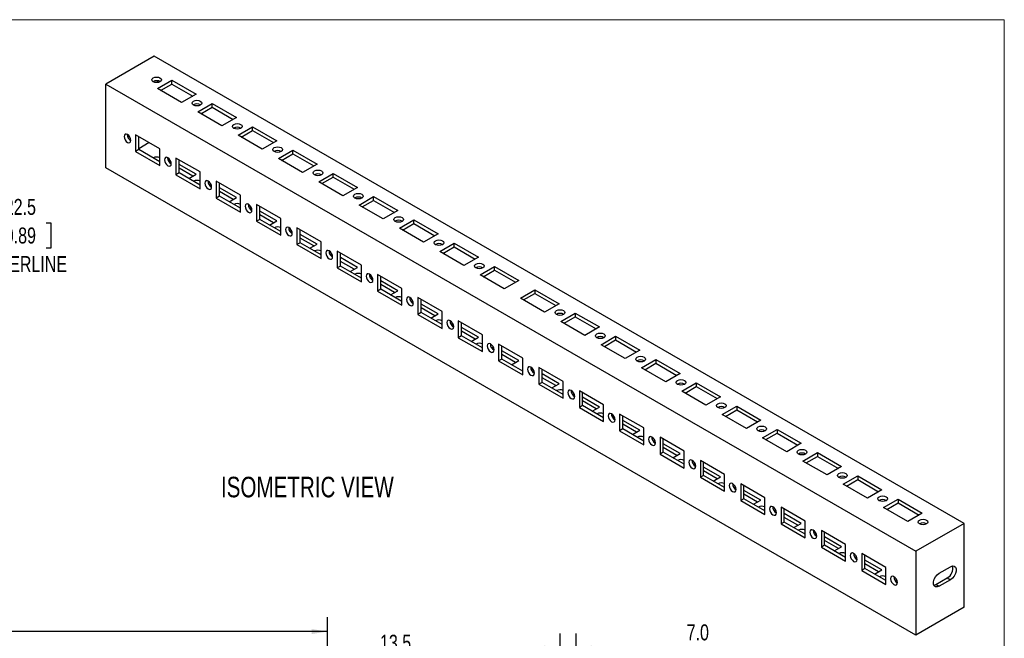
# Model space of a CAD drawing. Header units: millimetres. Extents: x 0 to 864, y 0 to 559.
# Tile 3 of 3: x 432 to 864, y 288 to 559. Entities that reach past the tile are written whole.
import ezdxf

# ---------------------------------------------------------------- set-up
doc = ezdxf.new("R2010")
doc.units = ezdxf.units.MM
doc.header["$LTSCALE"] = 2
doc.layers.add('DIMENSIONS', color=140, linetype='Continuous', lineweight=25)
doc.layers.add('TEXT', color=140, linetype='Continuous', lineweight=25)
doc.styles.add('SLDTEXTSTYLE0', font='TXT', dxfattribs={"width": 0.75})
doc.dimstyles.new('SLDDIMSTYLE0', dxfattribs={"dimtxt": 7, "dimasz": 7, "dimexe": 0, "dimexo": 0.0625, "dimgap": 1.75, "dimtad": 0, "dimtih": 1, "dimtoh": 1, "dimdec": 1, "dimrnd": 1e-09, "dimzin": 12, "dimdsep": 46, "dimtxsty": 'SLDTEXTSTYLE0', "dimsah": 1, "dimcen": 0.09, "dimadec": 0, "dimazin": 3, "dimtfac": 1, "dimtdec": 1, "dimtmove": 0, "dimatfit": 0, "dimfxl": 0, "dimfrac": 2, "dimtolj": 1, "dimtzin": 12, "dimarcsym": 0})
doc.dimstyles.new('SLDDIMSTYLE1', dxfattribs={"dimtxt": 7, "dimasz": 7, "dimexe": 0, "dimexo": 0.0625, "dimgap": 1.75, "dimtad": 0, "dimtih": 1, "dimtoh": 1, "dimdec": 1, "dimrnd": 1e-09, "dimzin": 4, "dimdsep": 46, "dimtxsty": 'SLDTEXTSTYLE0', "dimsah": 1, "dimcen": 0.09, "dimadec": 0, "dimazin": 1, "dimtfac": 1, "dimtdec": 1, "dimtofl": 0, "dimtmove": 0, "dimatfit": 3, "dimfxl": 0, "dimfrac": 2, "dimtolj": 1, "dimtzin": 12, "dimarcsym": 0})
doc.dimstyles.new('SLDDIMSTYLE3', dxfattribs={"dimtxt": 7, "dimasz": 7, "dimexe": 0, "dimexo": 0.0625, "dimgap": 1.75, "dimtad": 0, "dimtih": 1, "dimtoh": 1, "dimdec": 1, "dimrnd": 1e-09, "dimzin": 4, "dimdsep": 46, "dimtxsty": 'SLDTEXTSTYLE0', "dimsah": 1, "dimcen": 0.09, "dimadec": 0, "dimazin": 1, "dimtfac": 1, "dimtdec": 1, "dimtmove": 0, "dimatfit": 0, "dimfxl": 0, "dimfrac": 2, "dimtolj": 1, "dimtzin": 12, "dimarcsym": 0})
doc.dimstyles.new('SLDDIMSTYLE5', dxfattribs={"dimtxt": 7, "dimasz": 7, "dimexe": 0, "dimexo": 0.0625, "dimgap": 1.75, "dimtad": 0, "dimtih": 1, "dimtoh": 1, "dimdec": 1, "dimlfac": 0.75, "dimrnd": 1e-09, "dimzin": 12, "dimdsep": 46, "dimtxsty": 'SLDTEXTSTYLE0', "dimsah": 1, "dimcen": 0.09, "dimadec": 0, "dimazin": 3, "dimtfac": 1, "dimtdec": 1, "dimtmove": 0, "dimatfit": 0, "dimfxl": 0, "dimfrac": 2, "dimtolj": 1, "dimtzin": 12, "dimarcsym": 0})

# ---------------------------------------------------------------- blocks, each defined once
blk = doc.blocks.new('_D')
at = {"layer": 'DIMENSIONS'}
for p, q in [((590.03, 278.64), (587.89, 278.64)), ((587.89, 278.64), (587.89, 267.53)), ((608.13, 278.64), (610.26, 278.64)), ((610.26, 278.64), (610.26, 267.53)), ((553.58, 231.2), (553.58, 272.85)), ((567.08, 249.04), (567.08, 272.85)), ((587.89, 267.53), (590.03, 267.53)), ((610.26, 267.53), (608.13, 267.53)), ((553.58, 266.5), (540.12, 266.5)), ((567.08, 266.5), (584.34, 266.5))]:
    blk.add_line(p, q, dxfattribs=at)
for points in [[(553.58, 266.5), (546.58, 267.57), (546.58, 265.42)], [(567.08, 266.5), (574.08, 265.42), (574.08, 267.57)]]:
    blk.add_solid(points, dxfattribs=at)
at = {"layer": 'DIMENSIONS', "char_height": 7, "attachment_point": 1, "style": 'SLDTEXTSTYLE0'}
for s, insert in [('13.5', (590.03, 289.09)), ('0.53', (590.03, 276.55)), ('BOTH', (587.17, 264.02)), ('ENDS', (587.33, 252.91))]:
    blk.add_mtext(s, dxfattribs=dict(at, insert=insert))
blk = doc.blocks.new('_D_2')
at = {"layer": 'DIMENSIONS'}
for p, q in [((65.08, 249.04), (65.08, 296.85)), ((567.08, 249.04), (567.08, 296.85)), ((65.08, 290.5), (296.17, 290.5)), ((304.44, 290.44), (302.31, 290.44)), ((302.31, 290.44), (302.31, 279.33)), ((327.72, 290.44), (329.85, 290.44)), ((329.85, 290.44), (329.85, 279.33)), ((567.08, 290.5), (335.99, 290.5)), ((302.31, 279.33), (304.44, 279.33)), ((329.85, 279.33), (327.72, 279.33))]:
    blk.add_line(p, q, dxfattribs=at)
for points in [[(65.08, 290.5), (72.08, 289.42), (72.08, 291.57)], [(567.08, 290.5), (560.08, 291.57), (560.08, 289.42)]]:
    blk.add_solid(points, dxfattribs=at)
at = {"layer": 'DIMENSIONS', "char_height": 7, "attachment_point": 1, "style": 'SLDTEXTSTYLE0'}
for s, insert in [('502.0', (304.44, 300.89)), ('19.76', (304.44, 288.36))]:
    blk.add_mtext(s, dxfattribs=dict(at, insert=insert))
blk = doc.blocks.new('_D_5')
at = {"layer": 'DIMENSIONS'}
for p, q in [((668.93, 232.58), (668.93, 289.58)), ((675.93, 232.58), (675.93, 289.58)), ((668.93, 283.23), (655.47, 283.23)), ((675.93, 283.23), (713.56, 283.23)), ((721.83, 283.18), (719.69, 283.18)), ((719.69, 283.18), (719.69, 272.07)), ((739.93, 283.18), (742.06, 283.18)), ((742.06, 283.18), (742.06, 272.07)), ((719.69, 272.07), (721.83, 272.07)), ((742.06, 272.07), (739.93, 272.07))]:
    blk.add_line(p, q, dxfattribs=at)
for points in [[(668.93, 283.23), (661.93, 284.31), (661.93, 282.16)], [(675.93, 283.23), (682.93, 282.16), (682.93, 284.31)]]:
    blk.add_solid(points, dxfattribs=at)
at = {"layer": 'DIMENSIONS', "char_height": 7, "attachment_point": 1, "style": 'SLDTEXTSTYLE0'}
for s, insert in [('7.0', (724.41, 293.63)), ('0.28', (721.83, 281.09))]:
    blk.add_mtext(s, dxfattribs=dict(at, insert=insert))
blk = doc.blocks.new('_D_7')
at = {"layer": 'DIMENSIONS'}
for p, q in [((425.61, 469.76), (423.48, 469.76)), ((423.48, 469.76), (423.48, 458.65)), ((443.71, 469.76), (445.84, 469.76)), ((445.84, 469.76), (445.84, 458.65)), ((404.16, 463.17), (391.46, 463.17)), ((391.46, 463.17), (391.46, 443.17)), ((423.48, 458.65), (425.61, 458.65)), ((445.84, 458.65), (443.71, 458.65)), ((381.24, 443.17), (397.81, 443.17)), ((376.93, 413.17), (397.81, 413.17)), ((391.46, 413.17), (391.46, 399.71))]:
    blk.add_line(p, q, dxfattribs=at)
for points in [[(391.46, 443.17), (392.54, 450.17), (390.39, 450.17)], [(391.46, 413.17), (390.39, 406.17), (392.54, 406.17)]]:
    blk.add_solid(points, dxfattribs=at)
at = {"layer": 'DIMENSIONS', "char_height": 7, "attachment_point": 1, "style": 'SLDTEXTSTYLE0'}
for s, insert in [('22.5', (425.61, 480.21)), ('0.89', (425.61, 467.67)), ('CENTERLINE', (408.42, 455.14))]:
    blk.add_mtext(s, dxfattribs=dict(at, insert=insert))

msp = doc.modelspace()

# ---------------------------------------------------------------- linework, layer by layer
at = {"color": 7, "linetype": 'Continuous', "lineweight": 18}
for p in [(0, 558.8), (863.6, 0)]:
    msp.add_line(p, (863.6, 558.8), dxfattribs=at)
for p, q in [((491.05, 542.84), (469.84, 530.59)), ((846.02, 337.92), (491.05, 542.84)), ((492.47, 528.55), (498.83, 532.22)), ((492.47, 532.01), (492.47, 531.22)), ((498.83, 532.22), (509.44, 526.1)), ((498.83, 530.59), (498.83, 532.22)), ((469.84, 530.59), (824.81, 325.67)), ((469.84, 493.85), (469.84, 530.59)), ((503.07, 522.43), (492.47, 528.55)), ((493.88, 527.73), (498.83, 530.59)), ((498.83, 530.59), (508.02, 525.28)), ((509.44, 526.1), (503.07, 522.43)), ((510.14, 518.35), (516.51, 522.02)), ((520.75, 512.22), (510.14, 518.35)), ((511.56, 517.53), (516.51, 520.39)), ((516.51, 522.02), (527.11, 515.9)), ((516.51, 520.39), (516.51, 522.02)), ((516.51, 520.39), (525.7, 515.08)), ((527.11, 515.9), (520.75, 512.22)), ((527.82, 508.14), (534.19, 511.81)), ((529.24, 507.32), (534.19, 510.18)), ((534.19, 511.81), (544.79, 505.69)), ((534.19, 510.18), (534.19, 511.81)), ((534.19, 510.18), (543.38, 504.87)), ((493.53, 502.22), (482.92, 508.34)), ((482.92, 508.34), (482.92, 500.99)), ((484.33, 501.81), (484.33, 507.53)), ((488.93, 504.87), (484.33, 502.22)), ((538.43, 502.02), (527.82, 508.14)), ((544.79, 505.69), (538.43, 502.02)), ((484.33, 501.81), (482.92, 500.99)), ((482.92, 500.99), (493.53, 494.87)), ((493.53, 496.5), (484.33, 501.81)), ((493.53, 494.87), (493.53, 502.22)), ((545.5, 497.94), (551.86, 501.61)), ((551.86, 501.61), (562.47, 495.49)), ((551.86, 499.98), (551.86, 501.61)), ((493.53, 496.6), (493.03, 496.79)), ((498.29, 496.8), (497.61, 496.41)), ((511.2, 492.01), (500.6, 498.14)), ((500.6, 498.14), (500.6, 490.79)), ((502.01, 491.6), (502.01, 497.32)), ((556.11, 491.81), (545.5, 497.94)), ((546.91, 497.12), (551.86, 499.98)), ((551.86, 499.98), (561.06, 494.67)), ((824.81, 288.93), (469.84, 493.85)), ((509.44, 490.99), (502.01, 495.28)), ((508.02, 490.17), (502.01, 493.64)), ((511.2, 484.67), (511.2, 492.01)), ((562.47, 495.49), (556.11, 491.81)), ((502.01, 491.6), (500.6, 490.79)), ((500.6, 490.79), (511.2, 484.67)), ((511.2, 486.3), (502.01, 491.6)), ((506.26, 489.15), (509.44, 490.99)), ((528.88, 481.81), (518.28, 487.93)), ((518.28, 487.93), (518.28, 480.58)), ((563.18, 487.73), (569.54, 491.4)), ((573.78, 481.61), (563.18, 487.73)), ((564.59, 486.91), (569.54, 489.77)), ((569.54, 491.4), (580.15, 485.28)), ((569.54, 489.77), (569.54, 491.4)), ((569.54, 489.77), (578.73, 484.46)), ((511.2, 486.39), (510.71, 486.59)), ((515.97, 486.6), (515.29, 486.2)), ((519.69, 481.4), (519.69, 487.12)), ((527.11, 480.79), (519.69, 485.07)), ((525.7, 479.97), (519.69, 483.44)), ((580.15, 485.28), (573.78, 481.61)), ((519.69, 481.4), (518.28, 480.58)), ((518.28, 480.58), (528.88, 474.46)), ((528.88, 476.09), (519.69, 481.4)), ((523.93, 478.95), (527.11, 480.79)), ((528.88, 474.46), (528.88, 481.81)), ((580.86, 477.53), (587.22, 481.2)), ((582.27, 476.71), (587.22, 479.57)), ((587.22, 481.2), (597.83, 475.08)), ((587.22, 479.57), (587.22, 481.2)), ((587.22, 479.57), (596.41, 474.26)), ((528.88, 476.19), (528.38, 476.38)), ((533.64, 476.39), (532.96, 476)), ((546.56, 471.6), (535.95, 477.73)), ((535.95, 477.73), (535.95, 470.38)), ((537.37, 471.19), (537.37, 476.91)), ((544.79, 470.58), (537.37, 474.87)), ((591.46, 471.4), (580.86, 477.53)), ((597.83, 475.08), (591.46, 471.4)), ((537.37, 471.19), (535.95, 470.38)), ((535.95, 470.38), (546.56, 464.26)), ((543.38, 469.76), (537.37, 473.23)), ((546.56, 465.89), (537.37, 471.19)), ((541.61, 468.74), (544.79, 470.58)), ((546.56, 464.26), (546.56, 471.6)), ((598.53, 467.32), (604.9, 470.99)), ((604.9, 470.99), (615.5, 464.87)), ((604.9, 469.36), (604.9, 470.99)), ((546.56, 465.98), (546.06, 466.18)), ((551.32, 466.18), (550.64, 465.79)), ((564.24, 461.4), (553.63, 467.52)), ((553.63, 467.52), (553.63, 460.17)), ((555.05, 460.99), (555.05, 466.71)), ((609.14, 461.2), (598.53, 467.32)), ((599.95, 466.5), (604.9, 469.36)), ((604.9, 469.36), (614.09, 464.05)), ((562.47, 460.37), (555.05, 464.66)), ((561.06, 459.56), (555.05, 463.03)), ((615.5, 464.87), (609.14, 461.2)), ((555.05, 460.99), (553.63, 460.17)), ((553.63, 460.17), (564.24, 454.05)), ((564.24, 455.68), (555.05, 460.99)), ((559.29, 458.54), (562.47, 460.37)), ((564.24, 454.05), (564.24, 461.4)), ((616.21, 457.12), (622.57, 460.79)), ((617.62, 456.3), (622.57, 459.16)), ((622.57, 460.79), (633.18, 454.67)), ((622.57, 459.16), (622.57, 460.79)), ((622.57, 459.16), (631.77, 453.85)), ((564.24, 455.78), (563.74, 455.97)), ((569, 455.98), (568.32, 455.59)), ((581.92, 451.19), (571.31, 457.32)), ((571.31, 457.32), (571.31, 449.97)), ((572.72, 450.78), (572.72, 456.5)), ((580.15, 450.17), (572.72, 454.46)), ((626.82, 450.99), (616.21, 457.12)), ((633.18, 454.67), (626.82, 450.99)), ((572.72, 450.78), (571.31, 449.97)), ((571.31, 449.97), (581.92, 443.84)), ((578.73, 449.35), (572.72, 452.82)), ((581.92, 445.48), (572.72, 450.78)), ((576.97, 448.33), (580.15, 450.17)), ((581.92, 443.84), (581.92, 451.19)), ((633.89, 446.91), (640.25, 450.58)), ((635.3, 446.09), (640.25, 448.95)), ((640.25, 450.58), (650.86, 444.46)), ((640.25, 448.95), (640.25, 450.58)), ((640.25, 448.95), (649.44, 443.64)), ((581.92, 445.57), (581.42, 445.77)), ((586.68, 445.77), (586, 445.38)), ((599.59, 440.99), (588.99, 447.11)), ((588.99, 447.11), (588.99, 439.76)), ((590.4, 440.58), (590.4, 446.3)), ((644.49, 440.79), (633.89, 446.91)), ((650.86, 444.46), (644.49, 440.79)), ((590.4, 440.58), (588.99, 439.76)), ((597.83, 439.96), (590.4, 444.25)), ((596.41, 439.15), (590.4, 442.62)), ((599.59, 435.27), (590.4, 440.58)), ((599.59, 433.64), (599.59, 440.99)), ((651.57, 436.7), (657.93, 440.38)), ((657.93, 440.38), (668.54, 434.26)), ((657.93, 440.38), (657.93, 438.75)), ((588.99, 439.76), (599.59, 433.64)), ((594.65, 438.13), (597.83, 439.96)), ((617.27, 430.78), (606.66, 436.91)), ((606.66, 436.91), (606.66, 429.56)), ((608.08, 430.37), (608.08, 436.09)), ((662.17, 430.58), (651.57, 436.7)), ((652.98, 435.89), (657.93, 438.75)), ((657.93, 438.75), (667.12, 433.44)), ((599.59, 435.37), (599.09, 435.56)), ((604.35, 435.57), (603.67, 435.18)), ((615.5, 429.76), (608.08, 434.05)), ((614.09, 428.94), (608.08, 432.41)), ((668.54, 434.26), (662.17, 430.58)), ((608.08, 430.37), (606.66, 429.56)), ((606.66, 429.56), (617.27, 423.43)), ((617.27, 425.07), (608.08, 430.37)), ((612.32, 427.92), (615.5, 429.76)), ((617.27, 423.43), (617.27, 430.78)), ((669.24, 426.5), (675.61, 430.17)), ((670.66, 425.68), (675.61, 428.54)), ((675.61, 430.17), (686.21, 424.05)), ((675.61, 430.17), (675.61, 428.54)), ((675.61, 428.54), (684.8, 423.23)), ((617.27, 425.16), (616.77, 425.36)), ((622.03, 425.36), (621.35, 424.97)), ((634.95, 420.58), (624.34, 426.7)), ((624.34, 426.7), (624.34, 419.35)), ((625.76, 420.17), (625.76, 425.89)), ((633.18, 419.55), (625.76, 423.84)), ((679.85, 420.38), (669.24, 426.5)), ((686.21, 424.05), (679.85, 420.38)), ((625.76, 420.17), (624.34, 419.35)), ((624.34, 419.35), (634.95, 413.23)), ((631.77, 418.74), (625.76, 422.21)), ((634.95, 414.86), (625.76, 420.17)), ((630, 417.72), (633.18, 419.55)), ((634.95, 413.23), (634.95, 420.58)), ((686.92, 416.29), (693.28, 419.97)), ((693.28, 419.97), (703.89, 413.85)), ((693.28, 419.97), (693.28, 418.34)), ((634.95, 414.96), (634.45, 415.15)), ((639.71, 415.16), (639.03, 414.77)), ((652.63, 410.37), (642.02, 416.5)), ((642.02, 416.5), (642.02, 409.15)), ((643.43, 409.96), (643.43, 415.68)), ((697.53, 410.17), (686.92, 416.29)), ((688.34, 415.48), (693.28, 418.34)), ((693.28, 418.34), (702.48, 413.03)), ((643.43, 409.96), (642.02, 409.15)), ((650.86, 409.35), (643.43, 413.64)), ((649.44, 408.53), (643.43, 412)), ((652.63, 404.66), (643.43, 409.96)), ((652.63, 403.02), (652.63, 410.37)), ((703.89, 413.85), (697.53, 410.17)), ((642.02, 409.15), (652.63, 403.02)), ((647.68, 407.51), (650.86, 409.35)), ((670.3, 400.17), (659.7, 406.29)), ((659.7, 406.29), (659.7, 398.94)), ((704.6, 406.09), (710.96, 409.76)), ((715.21, 399.97), (704.6, 406.09)), ((706.01, 405.27), (710.96, 408.13)), ((710.96, 409.76), (721.57, 403.64)), ((710.96, 409.76), (710.96, 408.13)), ((710.96, 408.13), (720.15, 402.82)), ((657.39, 404.95), (656.71, 404.56)), ((661.11, 399.76), (661.11, 405.47)), ((668.54, 399.14), (661.11, 403.43)), ((667.12, 398.33), (661.11, 401.8)), ((721.57, 403.64), (715.21, 399.97)), ((661.11, 399.76), (659.7, 398.94)), ((659.7, 398.94), (670.3, 392.82)), ((670.3, 394.45), (661.11, 399.76)), ((665.36, 397.31), (668.54, 399.14)), ((670.3, 392.82), (670.3, 400.17)), ((722.28, 395.88), (728.64, 399.56)), ((723.69, 395.07), (728.64, 397.93)), ((728.64, 399.56), (739.25, 393.44)), ((728.64, 399.56), (728.64, 397.93)), ((728.64, 397.93), (737.83, 392.62)), ((670.3, 394.55), (669.8, 394.74)), ((675.07, 394.75), (674.38, 394.36)), ((687.98, 389.96), (677.38, 396.09)), ((677.38, 396.09), (677.38, 388.74)), ((678.79, 389.55), (678.79, 395.27)), ((686.21, 388.94), (678.79, 393.23)), ((732.88, 389.76), (722.28, 395.88)), ((739.25, 393.44), (732.88, 389.76)), ((678.79, 389.55), (677.38, 388.74)), ((677.38, 388.74), (687.98, 382.61)), ((684.8, 388.12), (678.79, 391.59)), ((687.98, 384.25), (678.79, 389.55)), ((683.03, 387.1), (686.21, 388.94)), ((687.98, 382.61), (687.98, 389.96)), ((739.95, 385.68), (746.32, 389.35)), ((746.32, 389.35), (756.92, 383.23)), ((746.32, 389.35), (746.32, 387.72)), ((687.98, 384.34), (687.48, 384.54)), ((692.74, 384.54), (692.06, 384.15)), ((705.66, 379.76), (695.05, 385.88)), ((695.05, 385.88), (695.05, 378.53)), ((696.47, 379.35), (696.47, 385.06)), ((750.56, 379.56), (739.95, 385.68)), ((741.37, 384.86), (746.32, 387.72)), ((746.32, 387.72), (755.51, 382.41)), ((703.89, 378.73), (696.47, 383.02)), ((702.48, 377.92), (696.47, 381.39)), ((705.66, 372.41), (705.66, 379.76)), ((756.92, 383.23), (750.56, 379.56)), ((696.47, 379.35), (695.05, 378.53)), ((695.05, 378.53), (705.66, 372.41)), ((705.66, 374.04), (696.47, 379.35)), ((700.71, 376.9), (703.89, 378.73)), ((723.34, 369.55), (712.73, 375.68)), ((712.73, 375.68), (712.73, 368.33)), ((757.63, 375.47), (764, 379.15)), ((768.24, 369.35), (757.63, 375.47)), ((759.05, 374.66), (764, 377.51)), ((764, 379.15), (774.6, 373.03)), ((764, 379.15), (764, 377.51)), ((764, 377.51), (773.19, 372.21)), ((705.66, 374.14), (705.16, 374.33)), ((710.42, 374.34), (709.74, 373.95)), ((714.14, 369.14), (714.14, 374.86)), ((721.57, 368.53), (714.14, 372.82)), ((720.15, 367.71), (714.14, 371.18)), ((774.6, 373.03), (768.24, 369.35)), ((714.14, 369.14), (712.73, 368.33)), ((712.73, 368.33), (723.34, 362.2)), ((723.34, 363.84), (714.14, 369.14)), ((718.39, 366.69), (721.57, 368.53)), ((723.34, 362.2), (723.34, 369.55)), ((775.31, 365.27), (781.67, 368.94)), ((776.72, 364.45), (781.67, 367.31)), ((781.67, 368.94), (792.28, 362.82)), ((781.67, 368.94), (781.67, 367.31)), ((781.67, 367.31), (790.87, 362)), ((723.34, 363.93), (722.84, 364.13)), ((728.1, 364.13), (727.42, 363.74)), ((741.01, 359.35), (730.41, 365.47)), ((730.41, 365.47), (730.41, 358.12)), ((731.82, 358.94), (731.82, 364.65)), ((739.25, 358.32), (731.82, 362.61)), ((785.92, 359.15), (775.31, 365.27)), ((792.28, 362.82), (785.92, 359.15)), ((731.82, 358.94), (730.41, 358.12)), ((730.41, 358.12), (741.01, 352)), ((737.83, 357.51), (731.82, 360.98)), ((741.01, 353.63), (731.82, 358.94)), ((736.07, 356.49), (739.25, 358.32)), ((741.01, 352), (741.01, 359.35)), ((792.99, 355.06), (799.35, 358.74)), ((799.35, 358.74), (809.96, 352.61)), ((799.35, 358.74), (799.35, 357.1)), ((741.01, 353.73), (740.51, 353.92)), ((745.78, 353.93), (745.09, 353.54)), ((758.69, 349.14), (748.09, 355.27)), ((748.09, 355.27), (748.09, 347.92)), ((749.5, 348.73), (749.5, 354.45)), ((803.59, 348.94), (792.99, 355.06)), ((794.4, 354.25), (799.35, 357.1)), ((799.35, 357.1), (808.54, 351.8)), ((756.92, 348.12), (749.5, 352.41)), ((755.51, 347.3), (749.5, 350.77)), ((809.96, 352.61), (803.59, 348.94)), ((749.5, 348.73), (748.09, 347.92)), ((748.09, 347.92), (758.69, 341.79)), ((758.69, 343.43), (749.5, 348.73)), ((753.74, 346.28), (756.92, 348.12)), ((758.69, 341.79), (758.69, 349.14)), ((810.66, 344.86), (817.03, 348.53)), ((812.08, 344.04), (817.03, 346.9)), ((817.03, 348.53), (827.64, 342.41)), ((817.03, 348.53), (817.03, 346.9)), ((817.03, 346.9), (826.22, 341.59)), ((758.69, 343.52), (758.19, 343.72)), ((763.45, 343.72), (762.77, 343.33)), ((776.37, 338.94), (765.76, 345.06)), ((765.76, 345.06), (765.76, 337.71)), ((767.18, 338.53), (767.18, 344.24)), ((774.6, 337.91), (767.18, 342.2)), ((821.27, 338.74), (810.66, 344.86)), ((827.64, 342.41), (821.27, 338.74)), ((767.18, 338.53), (765.76, 337.71)), ((765.76, 337.71), (776.37, 331.59)), ((773.19, 337.1), (767.18, 340.57)), ((776.37, 333.22), (767.18, 338.53)), ((771.42, 336.08), (774.6, 337.91)), ((776.37, 331.59), (776.37, 338.94)), ((846.02, 337.92), (824.81, 325.67)), ((846.02, 301.18), (846.02, 337.92)), ((776.37, 333.32), (775.87, 333.51)), ((781.13, 333.52), (780.45, 333.13)), ((794.05, 328.73), (783.44, 334.86)), ((783.44, 334.86), (783.44, 327.51)), ((784.86, 328.32), (784.86, 334.04)), ((784.86, 328.32), (783.44, 327.51)), ((792.28, 327.71), (784.86, 331.99)), ((790.87, 326.89), (784.86, 330.36)), ((794.05, 323.02), (784.86, 328.32)), ((794.05, 321.38), (794.05, 328.73)), ((783.44, 327.51), (794.05, 321.38)), ((789.1, 325.87), (792.28, 327.71)), ((811.73, 318.53), (801.12, 324.65)), ((801.12, 324.65), (801.12, 317.3)), ((802.53, 318.12), (802.53, 323.83)), ((824.81, 325.67), (824.81, 288.93)), ((794.05, 323.11), (793.55, 323.31)), ((798.81, 323.31), (798.13, 322.92)), ((809.96, 317.5), (802.53, 321.79)), ((808.54, 316.69), (802.53, 320.16)), ((802.53, 318.12), (801.12, 317.3)), ((801.12, 317.3), (811.73, 311.18)), ((811.73, 312.81), (802.53, 318.12)), ((806.78, 315.67), (809.96, 317.5)), ((811.73, 311.18), (811.73, 318.53)), ((835.06, 316.08), (840.01, 318.94)), ((811.73, 312.91), (811.23, 313.1)), ((816.49, 313.11), (815.81, 312.72)), ((833.65, 311.18), (838.6, 314.04)), ((833.65, 311.18), (835.06, 310.36)), ((840.01, 313.22), (835.06, 310.36)), ((838.6, 314.04), (840.01, 313.22)), ((846.02, 301.18), (824.81, 288.93))]:
    msp.add_line(p, q)
at = {"flags": 128}
for points in [[(490.61, 531.56), (490.15, 531.96), (489.99, 532.43), (490.15, 532.9), (490.61, 533.3), (491.3, 533.56), (492.11, 533.66), (492.93, 533.56), (493.62, 533.3), (494.08, 532.9), (494.24, 532.43), (494.08, 531.96), (493.62, 531.56), (492.93, 531.3), (492.11, 531.2), (491.3, 531.3), (490.61, 531.56)], [(508.29, 521.36), (507.83, 521.75), (507.67, 522.22), (507.83, 522.69), (508.29, 523.09), (508.98, 523.36), (509.79, 523.45), (510.6, 523.36), (511.29, 523.09), (511.75, 522.69), (511.92, 522.22), (511.75, 521.75), (511.29, 521.36), (510.6, 521.09), (509.79, 521), (508.98, 521.09), (508.29, 521.36)], [(525.97, 511.15), (525.51, 511.55), (525.34, 512.02), (525.51, 512.49), (525.97, 512.89), (526.66, 513.15), (527.47, 513.25), (528.28, 513.15), (528.97, 512.89), (529.43, 512.49), (529.59, 512.02), (529.43, 511.55), (528.97, 511.15), (528.28, 510.89), (527.47, 510.79), (526.66, 510.89), (525.97, 511.15)], [(477.88, 507.58), (478, 506.85), (478.32, 506.1), (478.81, 505.44), (479.39, 504.97), (479.96, 504.77), (480.45, 504.87), (480.77, 505.24), (480.89, 505.84), (480.77, 506.57), (480.45, 507.32), (479.96, 507.98), (479.39, 508.44), (478.81, 508.64), (478.32, 508.55), (478, 508.17), (477.88, 507.58)], [(543.64, 500.95), (543.18, 501.34), (543.02, 501.81), (543.18, 502.28), (543.64, 502.68), (544.33, 502.95), (545.15, 503.04), (545.96, 502.95), (546.65, 502.68), (547.11, 502.28), (547.27, 501.81), (547.11, 501.34), (546.65, 500.95), (545.96, 500.68), (545.15, 500.59), (544.33, 500.68), (543.64, 500.95)], [(495.56, 497.37), (495.67, 496.64), (496, 495.89), (496.49, 495.23), (497.06, 494.77), (497.64, 494.57), (498.13, 494.66), (498.45, 495.04), (498.57, 495.64), (498.45, 496.37), (498.13, 497.12), (497.64, 497.77), (497.06, 498.24), (496.49, 498.44), (496, 498.34), (495.67, 497.97), (495.56, 497.37)], [(561.32, 490.74), (560.86, 491.14), (560.7, 491.61), (560.86, 492.08), (561.32, 492.48), (562.01, 492.74), (562.82, 492.84), (563.64, 492.74), (564.33, 492.48), (564.79, 492.08), (564.95, 491.61), (564.79, 491.14), (564.33, 490.74), (563.64, 490.47), (562.82, 490.38), (562.01, 490.47), (561.32, 490.74)], [(513.24, 487.17), (513.35, 486.44), (513.68, 485.69), (514.17, 485.03), (514.74, 484.56), (515.32, 484.36), (515.8, 484.46), (516.13, 484.83), (516.24, 485.43), (516.13, 486.16), (515.8, 486.91), (515.32, 487.57), (514.74, 488.03), (514.17, 488.23), (513.68, 488.14), (513.35, 487.76), (513.24, 487.17)], [(579, 480.54), (578.54, 480.93), (578.38, 481.4), (578.54, 481.87), (579, 482.27), (579.69, 482.54), (580.5, 482.63), (581.31, 482.54), (582, 482.27), (582.46, 481.87), (582.63, 481.4), (582.46, 480.93), (582, 480.54), (581.31, 480.27), (580.5, 480.18), (579.69, 480.27), (579, 480.54)], [(530.92, 476.96), (531.03, 476.23), (531.36, 475.48), (531.84, 474.82), (532.42, 474.36), (532.99, 474.16), (533.48, 474.25), (533.81, 474.63), (533.92, 475.23), (533.81, 475.96), (533.48, 476.71), (532.99, 477.36), (532.42, 477.83), (531.84, 478.03), (531.36, 477.93), (531.03, 477.56), (530.92, 476.96)], [(596.68, 470.33), (596.22, 470.73), (596.05, 471.2), (596.22, 471.67), (596.68, 472.07), (597.37, 472.33), (598.18, 472.42), (598.99, 472.33), (599.68, 472.07), (600.14, 471.67), (600.3, 471.2), (600.14, 470.73), (599.68, 470.33), (598.99, 470.06), (598.18, 469.97), (597.37, 470.06), (596.68, 470.33)], [(548.59, 466.76), (548.71, 466.03), (549.03, 465.27), (549.52, 464.62), (550.1, 464.15), (550.67, 463.95), (551.16, 464.05), (551.48, 464.42), (551.6, 465.02), (551.48, 465.75), (551.16, 466.5), (550.67, 467.16), (550.1, 467.62), (549.52, 467.82), (549.03, 467.73), (548.71, 467.35), (548.59, 466.76)], [(614.35, 460.13), (613.89, 460.52), (613.73, 460.99), (613.89, 461.46), (614.35, 461.86), (615.04, 462.13), (615.86, 462.22), (616.67, 462.13), (617.36, 461.86), (617.82, 461.46), (617.98, 460.99), (617.82, 460.52), (617.36, 460.13), (616.67, 459.86), (615.86, 459.77), (615.04, 459.86), (614.35, 460.13)], [(566.27, 456.55), (566.39, 455.82), (566.71, 455.07), (567.2, 454.41), (567.77, 453.95), (568.35, 453.75), (568.84, 453.84), (569.16, 454.22), (569.28, 454.82), (569.16, 455.55), (568.84, 456.3), (568.35, 456.95), (567.77, 457.42), (567.2, 457.62), (566.71, 457.52), (566.39, 457.15), (566.27, 456.55)], [(632.03, 449.92), (631.57, 450.32), (631.41, 450.79), (631.57, 451.26), (632.03, 451.66), (632.72, 451.92), (633.53, 452.01), (634.35, 451.92), (635.04, 451.66), (635.5, 451.26), (635.66, 450.79), (635.5, 450.32), (635.04, 449.92), (634.35, 449.65), (633.53, 449.56), (632.72, 449.65), (632.03, 449.92)], [(583.95, 446.35), (584.06, 445.62), (584.39, 444.86), (584.88, 444.21), (585.45, 443.74), (586.03, 443.54), (586.51, 443.64), (586.84, 444.01), (586.95, 444.61), (586.84, 445.34), (586.51, 446.09), (586.03, 446.75), (585.45, 447.21), (584.88, 447.41), (584.39, 447.32), (584.06, 446.94), (583.95, 446.35)], [(601.63, 436.14), (601.74, 435.41), (602.07, 434.66), (602.55, 434), (603.13, 433.54), (603.7, 433.34), (604.19, 433.43), (604.52, 433.81), (604.63, 434.41), (604.52, 435.14), (604.19, 435.89), (603.7, 436.54), (603.13, 437.01), (602.55, 437.21), (602.07, 437.11), (601.74, 436.74), (601.63, 436.14)], [(667.39, 429.51), (666.93, 429.91), (666.76, 430.38), (666.93, 430.85), (667.39, 431.25), (668.08, 431.51), (668.89, 431.6), (669.7, 431.51), (670.39, 431.25), (670.85, 430.85), (671.01, 430.38), (670.85, 429.91), (670.39, 429.51), (669.7, 429.24), (668.89, 429.15), (668.08, 429.24), (667.39, 429.51)], [(619.3, 425.94), (619.42, 425.21), (619.74, 424.45), (620.23, 423.8), (620.81, 423.33), (621.38, 423.13), (621.87, 423.23), (622.19, 423.6), (622.31, 424.2), (622.19, 424.93), (621.87, 425.68), (621.38, 426.34), (620.81, 426.8), (620.23, 427), (619.74, 426.91), (619.42, 426.53), (619.3, 425.94)], [(685.06, 419.31), (684.6, 419.7), (684.44, 420.17), (684.6, 420.64), (685.06, 421.04), (685.75, 421.31), (686.57, 421.4), (687.38, 421.31), (688.07, 421.04), (688.53, 420.64), (688.69, 420.17), (688.53, 419.7), (688.07, 419.31), (687.38, 419.04), (686.57, 418.95), (685.75, 419.04), (685.06, 419.31)], [(639.99, 414), (639.87, 414.73), (639.55, 415.48), (639.06, 416.13), (638.48, 416.6), (637.91, 416.8), (637.42, 416.7), (637.1, 416.33), (636.98, 415.73), (637.1, 415), (637.42, 414.25), (637.91, 413.59), (638.48, 413.13), (639.06, 412.93), (639.55, 413.02), (639.87, 413.4), (639.99, 414)], [(702.74, 409.1), (702.28, 409.5), (702.12, 409.97), (702.28, 410.44), (702.74, 410.83), (703.43, 411.1), (704.25, 411.19), (705.06, 411.1), (705.75, 410.83), (706.21, 410.44), (706.37, 409.97), (706.21, 409.5), (705.75, 409.1), (705.06, 408.83), (704.25, 408.74), (703.43, 408.83), (702.74, 409.1)], [(657.66, 403.79), (657.55, 404.52), (657.22, 405.27), (656.74, 405.93), (656.16, 406.39), (655.59, 406.59), (655.1, 406.5), (654.77, 406.12), (654.66, 405.53), (654.77, 404.8), (655.1, 404.04), (655.59, 403.39), (656.16, 402.92), (656.74, 402.72), (657.22, 402.82), (657.55, 403.19), (657.66, 403.79)], [(720.42, 398.89), (719.96, 399.29), (719.8, 399.76), (719.96, 400.23), (720.42, 400.63), (721.11, 400.9), (721.92, 400.99), (722.74, 400.9), (723.43, 400.63), (723.89, 400.23), (724.05, 399.76), (723.89, 399.29), (723.43, 398.89), (722.74, 398.63), (721.92, 398.54), (721.11, 398.63), (720.42, 398.89)], [(675.34, 393.59), (675.23, 394.32), (674.9, 395.07), (674.41, 395.72), (673.84, 396.19), (673.26, 396.39), (672.78, 396.29), (672.45, 395.92), (672.34, 395.32), (672.45, 394.59), (672.78, 393.84), (673.26, 393.18), (673.84, 392.72), (674.41, 392.52), (674.9, 392.61), (675.23, 392.99), (675.34, 393.59)], [(738.1, 388.69), (737.64, 389.09), (737.48, 389.56), (737.64, 390.03), (738.1, 390.42), (738.79, 390.69), (739.6, 390.78), (740.41, 390.69), (741.1, 390.42), (741.56, 390.03), (741.73, 389.56), (741.56, 389.09), (741.1, 388.69), (740.41, 388.42), (739.6, 388.33), (738.79, 388.42), (738.1, 388.69)], [(693.02, 383.38), (692.91, 384.11), (692.58, 384.86), (692.09, 385.52), (691.52, 385.98), (690.94, 386.18), (690.45, 386.09), (690.13, 385.71), (690.01, 385.12), (690.13, 384.39), (690.45, 383.63), (690.94, 382.98), (691.52, 382.51), (692.09, 382.31), (692.58, 382.41), (692.91, 382.78), (693.02, 383.38)], [(755.78, 378.48), (755.31, 378.88), (755.15, 379.35), (755.31, 379.82), (755.78, 380.22), (756.46, 380.49), (757.28, 380.58), (758.09, 380.49), (758.78, 380.22), (759.24, 379.82), (759.4, 379.35), (759.24, 378.88), (758.78, 378.48), (758.09, 378.22), (757.28, 378.13), (756.46, 378.22), (755.78, 378.48)], [(710.7, 373.18), (710.58, 373.91), (710.26, 374.66), (709.77, 375.31), (709.19, 375.78), (708.62, 375.98), (708.13, 375.88), (707.81, 375.51), (707.69, 374.91), (707.81, 374.18), (708.13, 373.43), (708.62, 372.77), (709.19, 372.31), (709.77, 372.11), (710.26, 372.2), (710.58, 372.58), (710.7, 373.18)], [(773.45, 368.28), (772.99, 368.68), (772.83, 369.15), (772.99, 369.62), (773.45, 370.01), (774.14, 370.28), (774.96, 370.37), (775.77, 370.28), (776.46, 370.01), (776.92, 369.62), (777.08, 369.15), (776.92, 368.68), (776.46, 368.28), (775.77, 368.01), (774.96, 367.92), (774.14, 368.01), (773.45, 368.28)], [(728.38, 362.97), (728.26, 363.7), (727.94, 364.45), (727.45, 365.11), (726.87, 365.57), (726.3, 365.77), (725.81, 365.68), (725.48, 365.3), (725.37, 364.7), (725.48, 363.97), (725.81, 363.22), (726.3, 362.57), (726.87, 362.1), (727.45, 361.9), (727.94, 362), (728.26, 362.37), (728.38, 362.97)], [(791.13, 358.07), (790.67, 358.47), (790.51, 358.94), (790.67, 359.41), (791.13, 359.81), (791.82, 360.08), (792.63, 360.17), (793.45, 360.08), (794.14, 359.81), (794.6, 359.41), (794.76, 358.94), (794.6, 358.47), (794.14, 358.07), (793.45, 357.81), (792.63, 357.72), (791.82, 357.81), (791.13, 358.07)], [(746.05, 352.76), (745.94, 353.49), (745.61, 354.25), (745.13, 354.9), (744.55, 355.37), (743.98, 355.57), (743.49, 355.47), (743.16, 355.1), (743.05, 354.5), (743.16, 353.77), (743.49, 353.02), (743.98, 352.36), (744.55, 351.9), (745.13, 351.7), (745.61, 351.79), (745.94, 352.17), (746.05, 352.76)], [(808.81, 347.87), (808.35, 348.27), (808.19, 348.74), (808.35, 349.21), (808.81, 349.6), (809.5, 349.87), (810.31, 349.96), (811.12, 349.87), (811.81, 349.6), (812.27, 349.21), (812.44, 348.74), (812.27, 348.27), (811.81, 347.87), (811.12, 347.6), (810.31, 347.51), (809.5, 347.6), (808.81, 347.87)], [(763.73, 342.56), (763.62, 343.29), (763.29, 344.04), (762.8, 344.7), (762.23, 345.16), (761.65, 345.36), (761.17, 345.27), (760.84, 344.89), (760.73, 344.29), (760.84, 343.56), (761.17, 342.81), (761.65, 342.16), (762.23, 341.69), (762.8, 341.49), (763.29, 341.59), (763.62, 341.96), (763.73, 342.56)], [(826.49, 337.66), (826.03, 338.06), (825.86, 338.53), (826.03, 339), (826.49, 339.4), (827.18, 339.67), (827.99, 339.76), (828.8, 339.67), (829.49, 339.4), (829.95, 339), (830.11, 338.53), (829.95, 338.06), (829.49, 337.66), (828.8, 337.4), (827.99, 337.31), (827.18, 337.4), (826.49, 337.66)], [(781.41, 332.35), (781.29, 333.08), (780.97, 333.84), (780.48, 334.49), (779.91, 334.96), (779.33, 335.16), (778.84, 335.06), (778.52, 334.69), (778.4, 334.09), (778.52, 333.36), (778.84, 332.61), (779.33, 331.95), (779.91, 331.49), (780.48, 331.29), (780.97, 331.38), (781.29, 331.76), (781.41, 332.35)], [(799.09, 322.15), (798.97, 322.88), (798.65, 323.63), (798.16, 324.29), (797.58, 324.75), (797.01, 324.95), (796.52, 324.86), (796.2, 324.48), (796.08, 323.88), (796.2, 323.15), (796.52, 322.4), (797.01, 321.75), (797.58, 321.28), (798.16, 321.08), (798.65, 321.18), (798.97, 321.55), (799.09, 322.15)], [(835.06, 310.36), (834.21, 310.05), (833.47, 310.11), (832.92, 310.55), (832.62, 311.32), (832.62, 312.31), (832.92, 313.41), (833.47, 314.49), (834.21, 315.42), (835.06, 316.08)], [(840.01, 318.94), (840.86, 319.25), (841.6, 319.19), (842.15, 318.74), (842.45, 317.98), (842.45, 316.99), (842.15, 315.89), (841.6, 314.81), (840.86, 313.88), (840.01, 313.22)], [(816.76, 311.94), (816.65, 312.67), (816.32, 313.43), (815.84, 314.08), (815.26, 314.55), (814.69, 314.75), (814.2, 314.65), (813.87, 314.28), (813.76, 313.68), (813.87, 312.95), (814.2, 312.2), (814.69, 311.54), (815.26, 311.08), (815.84, 310.88), (816.32, 310.97), (816.65, 311.35), (816.76, 311.94)], [(832.75, 310.86), (832.8, 310.86), (833.65, 311.18)]]:
    msp.add_lwpolyline(points, dxfattribs=at)
for centre, radius, start, end in [((492.11, 528.99), 3.06, 58.8222, 121.1778), ((509.79, 518.79), 3.06, 58.8222, 121.1778), ((527.47, 508.58), 3.06, 58.8222, 121.1778), ((482.36, 508.43), 3.06, 178.8063, 241.1883), ((545.15, 498.38), 3.06, 58.8222, 121.1778), ((492.12, 495.26), 3.29, 64.6212, 117.2312), ((500.04, 498.22), 3.06, 178.8063, 241.1883), ((509.8, 485.06), 3.29, 64.6212, 117.2312), ((517.72, 488.02), 3.06, 178.8063, 241.1883), ((562.82, 488.17), 3.06, 58.8222, 121.1778), ((580.5, 477.97), 3.06, 58.8222, 121.1778), ((527.47, 474.85), 3.29, 64.6212, 117.2312), ((535.39, 477.81), 3.06, 178.8063, 241.1883), ((598.18, 467.76), 3.06, 58.8222, 121.1778), ((545.15, 464.65), 3.29, 64.6212, 117.2312), ((553.07, 467.61), 3.06, 178.8063, 241.1883), ((562.83, 454.44), 3.29, 64.6212, 117.2312), ((570.75, 457.4), 3.06, 178.8063, 241.1883), ((615.86, 457.56), 3.06, 58.8222, 121.1778), ((633.53, 447.35), 3.06, 58.8222, 121.1778), ((580.51, 444.24), 3.29, 64.6212, 117.2312), ((588.43, 447.2), 3.06, 178.8063, 241.1883), ((598.18, 434.03), 3.29, 64.6212, 117.2312), ((606.11, 436.99), 3.06, 178.8063, 241.1883), ((668.89, 426.94), 3.06, 58.8222, 121.1778), ((615.86, 423.83), 3.29, 64.6212, 117.2312), ((623.78, 426.79), 3.06, 178.8063, 241.1883), ((686.57, 416.74), 3.06, 58.8222, 121.1778), ((633.54, 413.62), 3.29, 64.6212, 117.2312), ((641.46, 416.58), 3.06, 178.8063, 241.1883), ((659.14, 406.38), 3.06, 178.8063, 241.1883), ((704.25, 406.53), 3.06, 58.8222, 121.1778), ((721.92, 396.32), 3.06, 58.8222, 121.1778), ((668.89, 393.21), 3.29, 64.6212, 117.2312), ((676.82, 396.17), 3.06, 178.8063, 241.1883), ((739.6, 386.12), 3.06, 58.8222, 121.1778), ((686.57, 383.01), 3.29, 64.6212, 117.2312), ((694.49, 385.97), 3.06, 178.8063, 241.1883), ((704.25, 372.8), 3.29, 64.6212, 117.2312), ((712.17, 375.76), 3.06, 178.8063, 241.1883), ((757.28, 375.91), 3.06, 58.8222, 121.1778), ((774.96, 365.71), 3.06, 58.8222, 121.1778), ((721.93, 362.59), 3.29, 64.6212, 117.2312), ((729.85, 365.56), 3.06, 178.8063, 241.1883), ((792.63, 355.5), 3.06, 58.8222, 121.1778), ((739.6, 352.39), 3.29, 64.6212, 117.2312), ((747.53, 355.35), 3.06, 178.8063, 241.1883), ((757.28, 342.18), 3.29, 64.6212, 117.2312), ((765.2, 345.15), 3.06, 178.8063, 241.1883), ((810.31, 345.3), 3.06, 58.8222, 121.1778), ((827.99, 335.09), 3.06, 58.8222, 121.1778), ((774.96, 331.98), 3.29, 64.6212, 117.2312), ((782.88, 334.94), 3.06, 178.8063, 241.1883), ((792.64, 321.77), 3.29, 64.6212, 117.2312), ((800.56, 324.74), 3.06, 178.8063, 241.1883), ((836.29, 318.17), 4.74, 299.0906, 13.2284), ((810.32, 311.57), 3.29, 64.6212, 117.2312), ((818.24, 314.53), 3.06, 178.8063, 241.1883)]:
    msp.add_arc(centre, radius, start, end)

# ---------------------------------------------------------------- texts
at = {"layer": 'TEXT', "insert": (520.33, 358.36), "char_height": 9, "attachment_point": 1, "style": 'SLDTEXTSTYLE0'}
msp.add_mtext('ISOMETRIC VIEW', dxfattribs=at)

# ---------------------------------------------------------------- dimensions: what is measured, and where the dimension line sits
at = {"layer": 'DIMENSIONS'}
dim = msp.add_linear_dim(base=(391.46, 443.17), p1=(374.39, 413.17), p2=(378.7, 443.17), angle=90, text='<>\\PCENTERLINE', dimstyle='SLDDIMSTYLE5', dxfattribs=at)
dim.commit()
dim.dimension.update_dxf_attribs({"geometry": '_D_7', "text_midpoint": (391.46, 463.17), "dimtype": 160})
for base, p1, p2, dimstyle, picture, middle in [((567.08, 290.5), (65.08, 246.5), (567.08, 246.5), 'SLDDIMSTYLE1', '_D_2', (316.08, 290.5)), ((675.93, 283.23), (668.93, 230.04), (675.93, 230.04), 'SLDDIMSTYLE3', '_D_5', (730.88, 283.23))]:
    dim = msp.add_linear_dim(base=base, p1=p1, p2=p2, dimstyle=dimstyle, dxfattribs=at)
    dim.commit()
    dim.dimension.update_dxf_attribs({"geometry": picture, "text_midpoint": middle, "dimtype": 160})
dim = msp.add_linear_dim(base=(567.08, 266.5), p1=(553.58, 228.66), p2=(567.08, 246.5), text='<>\\PBOTH\\PENDS', dimstyle='SLDDIMSTYLE0', dxfattribs=at)
dim.commit()
dim.dimension.update_dxf_attribs({"geometry": '_D', "text_midpoint": (599.08, 266.5), "dimtype": 160})

doc.saveas('drawing.dxf')
